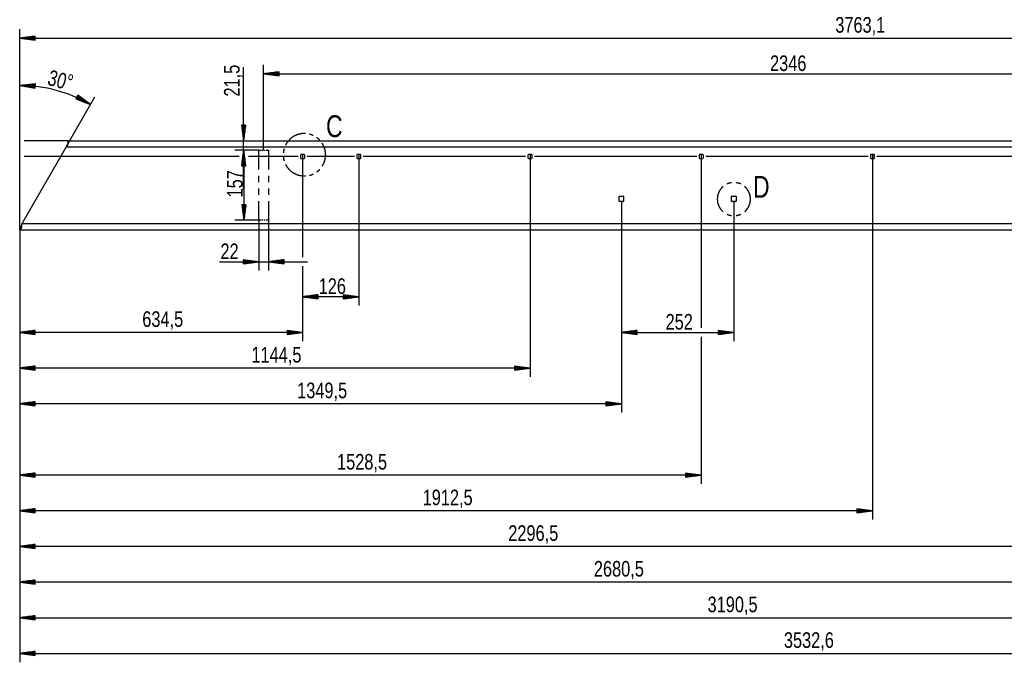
# Model space of a CAD drawing. Header units: millimetres. Extents: x -4 to 841, y -4 to 594.
# Tile 3 of 13: x 194 to 415, y 181 to 325. Entities that reach past the tile are written whole.
import ezdxf

# ---------------------------------------------------------------- set-up
doc = ezdxf.new("R2010")
doc.units = ezdxf.units.MM
doc.layers.add('1', color=7, linetype='Continuous')
doc.styles.add('SEACAD_Arial', font='arial.ttf', dxfattribs={"width": 0.75})

msp = doc.modelspace()

# ---------------------------------------------------------------- linework, layer by layer
at = {"layer": '1', "color": 7, "linetype": 'Continuous'}
for p, q in [((194.27, 278.82), (194.27, 323.22)), ((197.77, 321.68), (194.27, 321.22)), ((194.27, 321.22), (570.58, 321.22)), ((194.27, 321.22), (197.77, 320.76)), ((197.77, 321.22), (194.27, 321.22)), ((197.77, 321.22), (194.27, 321.22)), ((197.77, 321.27), (194.65, 321.27)), ((197.77, 321.17), (194.65, 321.17)), ((197.77, 321.32), (195.04, 321.32)), ((197.77, 321.12), (195.04, 321.12)), ((197.77, 321.37), (195.42, 321.37)), ((197.77, 321.07), (195.42, 321.07)), ((197.77, 321.42), (195.81, 321.42)), ((197.77, 321.01), (195.81, 321.01)), ((197.77, 321.47), (196.2, 321.47)), ((197.77, 320.96), (196.2, 320.96)), ((197.77, 321.52), (196.58, 321.52)), ((197.77, 320.91), (196.58, 320.91)), ((197.77, 321.57), (196.97, 321.57)), ((197.77, 320.86), (196.97, 320.86)), ((197.77, 321.62), (197.35, 321.62)), ((197.77, 320.81), (197.35, 320.81)), ((197.77, 321.68), (197.74, 321.68)), ((197.77, 321.68), (197.74, 321.68)), ((197.77, 320.76), (197.74, 320.76)), ((197.77, 320.76), (197.74, 320.76)), ((197.77, 320.76), (197.77, 321.68)), ((244.48, 287.32), (244.48, 314.75)), ((248.97, 296.07), (248.97, 315.22)), ((252.47, 313.68), (248.97, 313.22)), ((252.47, 313.57), (251.67, 313.57)), ((252.47, 313.62), (252.05, 313.62)), ((252.47, 313.68), (252.44, 313.68)), ((252.47, 313.68), (252.44, 313.68)), ((252.47, 312.76), (252.47, 313.68)), ((194.28, 278.22), (194.28, 312.58)), ((248.97, 313.22), (483.57, 313.22)), ((248.97, 313.22), (252.47, 312.76)), ((252.47, 313.22), (248.97, 313.22)), ((252.47, 313.22), (248.97, 313.22)), ((252.47, 313.27), (249.35, 313.27)), ((252.47, 313.17), (249.35, 313.17)), ((252.47, 313.32), (249.74, 313.32)), ((252.47, 313.12), (249.74, 313.12)), ((252.47, 313.37), (250.12, 313.37)), ((252.47, 313.07), (250.12, 313.07)), ((252.47, 313.42), (250.51, 313.42)), ((252.47, 313.01), (250.51, 313.01)), ((252.47, 313.47), (250.9, 313.47)), ((252.47, 312.96), (250.9, 312.96)), ((252.47, 313.52), (251.28, 313.52)), ((252.47, 312.91), (251.28, 312.91)), ((252.47, 312.86), (251.67, 312.86)), ((252.47, 312.81), (252.05, 312.81)), ((252.47, 312.76), (252.44, 312.76)), ((252.47, 312.76), (252.44, 312.76)), ((197.8, 310.94), (194.28, 310.58)), ((194.28, 310.58), (197.77, 310.02)), ((197.78, 310.48), (194.28, 310.58)), ((197.78, 310.48), (194.28, 310.58)), ((197.78, 310.54), (194.67, 310.62)), ((197.78, 310.43), (194.67, 310.52)), ((197.78, 310.38), (195.05, 310.46)), ((197.79, 310.59), (195.06, 310.66)), ((197.78, 310.33), (195.44, 310.4)), ((197.79, 310.64), (195.45, 310.7)), ((197.78, 310.28), (195.82, 310.33)), ((197.79, 310.69), (195.83, 310.74)), ((197.78, 310.23), (196.21, 310.27)), ((197.79, 310.74), (196.22, 310.78)), ((197.77, 310.18), (196.59, 310.21)), ((197.79, 310.79), (196.61, 310.82)), ((197.77, 310.13), (196.97, 310.15)), ((197.79, 310.84), (196.99, 310.86)), ((197.77, 310.08), (197.36, 310.09)), ((197.79, 310.89), (197.38, 310.9)), ((197.77, 310.03), (197.74, 310.03)), ((197.77, 310.03), (197.74, 310.03)), ((197.77, 310.02), (197.8, 310.94)), ((197.8, 310.94), (197.77, 310.94)), ((197.8, 310.94), (197.77, 310.94)), ((204.61, 296.73), (211.15, 308.06)), ((207.29, 308.4), (206.85, 307.59)), ((206.85, 307.59), (210.15, 306.33)), ((206.86, 307.59), (206.88, 307.58)), ((206.86, 307.59), (206.88, 307.58)), ((206.88, 307.64), (207.24, 307.44)), ((206.9, 307.68), (207.61, 307.3)), ((206.93, 307.73), (207.97, 307.16)), ((206.95, 307.77), (208.33, 307.02)), ((206.98, 307.82), (208.7, 306.89)), ((207, 307.86), (209.06, 306.75)), ((207.02, 307.91), (209.42, 306.61)), ((207.05, 307.95), (209.79, 306.47)), ((207.07, 307.99), (210.15, 306.33)), ((207.07, 307.99), (210.15, 306.33)), ((207.1, 308.04), (209.84, 306.56)), ((207.12, 308.08), (209.52, 306.79)), ((207.15, 308.13), (209.21, 307.01)), ((207.17, 308.17), (208.89, 307.24)), ((207.19, 308.22), (208.57, 307.47)), ((207.22, 308.26), (208.26, 307.7)), ((207.24, 308.31), (207.94, 307.93)), ((207.27, 308.35), (207.63, 308.16)), ((210.15, 306.33), (207.29, 308.4)), ((207.29, 308.4), (207.31, 308.38)), ((207.29, 308.4), (207.31, 308.38)), ((244.94, 301.72), (244.02, 301.72)), ((244.02, 301.72), (244.48, 298.22)), ((244.02, 301.72), (244.02, 301.69)), ((244.02, 301.72), (244.02, 301.69)), ((244.07, 301.72), (244.07, 301.3)), ((244.13, 301.72), (244.13, 300.92)), ((244.18, 301.72), (244.18, 300.53)), ((244.23, 301.72), (244.23, 300.15)), ((244.28, 301.72), (244.28, 299.76)), ((244.33, 301.72), (244.33, 299.38)), ((244.38, 301.72), (244.38, 298.99)), ((244.43, 301.72), (244.43, 298.6)), ((244.48, 298.22), (244.94, 301.72)), ((244.48, 301.72), (244.48, 298.22)), ((244.48, 301.72), (244.48, 298.22)), ((244.53, 301.72), (244.53, 298.6)), ((244.58, 301.72), (244.58, 298.99)), ((244.63, 301.72), (244.63, 299.38)), ((244.68, 301.72), (244.68, 299.76)), ((244.74, 301.72), (244.74, 300.15)), ((244.79, 301.72), (244.79, 300.53)), ((244.84, 301.72), (244.84, 300.92)), ((244.89, 301.72), (244.89, 301.3)), ((244.94, 301.72), (244.94, 301.69)), ((244.94, 301.72), (244.94, 301.69)), ((205.13, 298.22), (195.28, 298.22)), ((205.12, 297.62), (205.12, 298.22)), ((205.13, 298.22), (561.36, 298.22)), ((205.13, 297.62), (205.13, 298.22)), ((205.15, 298.21), (205.15, 297.62)), ((204.61, 296.73), (194.79, 279.72)), ((204.67, 296.82), (560.69, 296.82)), ((247.87, 296.07), (242.48, 296.07)), ((243.48, 296.07), (242.55, 296.07)), ((244.48, 296.07), (244.02, 292.57)), ((244.55, 296.07), (244.09, 292.57)), ((244.94, 292.57), (244.48, 296.07)), ((244.48, 292.57), (244.48, 296.07)), ((244.48, 292.57), (244.48, 296.07)), ((244.55, 296.07), (244.55, 280.37)), ((245.01, 292.57), (244.55, 296.07)), ((244.55, 292.57), (244.55, 296.07)), ((244.55, 292.57), (244.55, 296.07)), ((247.87, 296.07), (245.48, 296.07)), ((247.87, 291.79), (247.87, 296.07)), ((247.87, 296.07), (248.47, 296.07)), ((248.67, 296.07), (248.87, 296.07)), ((249.07, 296.07), (249.27, 296.07)), ((249.47, 296.07), (250.07, 296.07)), ((250.07, 296.07), (250.07, 291.79)), ((243.48, 294.67), (195.28, 294.67)), ((244.18, 292.57), (244.18, 293.75)), ((244.23, 292.57), (244.23, 294.14)), ((244.25, 292.57), (244.25, 293.75)), ((244.28, 292.57), (244.28, 294.52)), ((244.3, 292.57), (244.3, 294.14)), ((244.33, 292.57), (244.33, 294.91)), ((244.35, 292.57), (244.35, 294.52)), ((244.38, 292.57), (244.38, 295.3)), ((244.4, 292.57), (244.4, 294.91)), ((244.43, 292.57), (244.43, 295.68)), ((244.45, 292.57), (244.45, 295.3)), ((244.5, 292.57), (244.5, 295.68)), ((244.53, 292.57), (244.53, 295.68)), ((244.58, 292.57), (244.58, 295.3)), ((244.6, 292.57), (244.6, 295.68)), ((244.63, 292.57), (244.63, 294.91)), ((244.65, 292.57), (244.65, 295.3)), ((244.68, 292.57), (244.68, 294.52)), ((244.7, 292.57), (244.7, 294.91)), ((244.74, 292.57), (244.74, 294.14)), ((244.76, 292.57), (244.76, 294.52)), ((244.79, 292.57), (244.79, 293.75)), ((244.81, 292.57), (244.81, 294.14)), ((244.86, 292.57), (244.86, 293.75)), ((256.72, 294.67), (245.55, 294.67)), ((257.32, 294.27), (257.32, 295.07)), ((257.42, 295.17), (258.02, 295.17)), ((258.02, 294.17), (257.42, 294.17)), ((257.72, 295.17), (257.72, 272.07)), ((257.72, 295.17), (257.72, 272.07)), ((258.12, 295.07), (258.12, 294.27)), ((269.32, 294.67), (258.72, 294.67)), ((269.92, 294.27), (269.92, 295.07)), ((270.02, 295.17), (270.62, 295.17)), ((270.62, 294.17), (270.02, 294.17)), ((270.32, 295.17), (270.32, 261.22)), ((270.72, 295.07), (270.72, 294.27)), ((307.72, 294.67), (271.32, 294.67)), ((308.32, 294.27), (308.32, 295.07)), ((308.42, 295.17), (309.02, 295.17)), ((309.02, 294.17), (308.42, 294.17)), ((308.72, 295.17), (308.72, 245.22)), ((309.12, 295.07), (309.12, 294.27)), ((346.12, 294.67), (309.72, 294.67)), ((346.72, 294.27), (346.72, 295.07)), ((346.82, 295.17), (347.42, 295.17)), ((347.42, 294.17), (346.82, 294.17)), ((347.12, 295.17), (347.12, 256.22)), ((347.52, 295.07), (347.52, 294.27)), ((384.52, 294.67), (348.12, 294.67)), ((385.12, 294.27), (385.12, 295.07)), ((385.22, 295.17), (385.82, 295.17)), ((385.82, 294.17), (385.22, 294.17)), ((385.52, 295.17), (385.52, 213.22)), ((385.92, 295.07), (385.92, 294.27)), ((422.92, 294.67), (386.52, 294.67)), ((244.02, 292.57), (244.02, 292.6)), ((244.02, 292.57), (244.02, 292.6)), ((244.02, 292.57), (244.94, 292.57)), ((244.07, 292.57), (244.07, 292.98)), ((244.09, 292.57), (245.01, 292.57)), ((244.1, 292.57), (244.1, 292.6)), ((244.1, 292.57), (244.1, 292.6)), ((244.13, 292.57), (244.13, 293.37)), ((244.15, 292.57), (244.15, 292.98)), ((244.2, 292.57), (244.2, 293.37)), ((244.84, 292.57), (244.84, 293.37)), ((244.89, 292.57), (244.89, 292.98)), ((244.91, 292.57), (244.91, 293.37)), ((244.94, 292.57), (244.94, 292.6)), ((244.94, 292.57), (244.94, 292.6)), ((244.96, 292.57), (244.96, 292.98)), ((245.01, 292.57), (245.01, 292.6)), ((245.01, 292.57), (245.01, 292.6)), ((247.87, 288.93), (247.87, 290.36)), ((250.07, 290.36), (250.07, 288.93)), ((247.87, 286.08), (247.87, 287.5)), ((250.07, 287.5), (250.07, 286.08)), ((328.72, 284.67), (328.72, 285.67)), ((328.82, 285.77), (329.62, 285.77)), ((329.72, 285.67), (329.72, 284.67)), ((353.92, 284.67), (353.92, 285.67)), ((354.02, 285.77), (354.82, 285.77)), ((354.92, 285.67), (354.92, 284.67)), ((245.01, 283.87), (244.09, 283.87)), ((244.09, 283.87), (244.55, 280.37)), ((244.1, 283.87), (244.1, 283.84)), ((244.1, 283.87), (244.1, 283.84)), ((244.15, 283.87), (244.15, 283.45)), ((244.2, 283.87), (244.2, 283.07)), ((244.25, 283.87), (244.25, 282.68)), ((244.3, 283.87), (244.3, 282.3)), ((244.35, 283.87), (244.35, 281.91)), ((244.4, 283.87), (244.4, 281.53)), ((244.45, 283.87), (244.45, 281.14)), ((244.5, 283.87), (244.5, 280.75)), ((244.55, 280.37), (245.01, 283.87)), ((244.55, 283.87), (244.55, 280.37)), ((244.55, 283.87), (244.55, 280.37)), ((244.6, 283.87), (244.6, 280.75)), ((244.65, 283.87), (244.65, 281.14)), ((244.7, 283.87), (244.7, 281.53)), ((244.76, 283.87), (244.76, 281.91)), ((244.81, 283.87), (244.81, 282.3)), ((244.86, 283.87), (244.86, 282.68)), ((244.91, 283.87), (244.91, 283.07)), ((244.96, 283.87), (244.96, 283.45)), ((245.01, 283.87), (245.01, 283.84)), ((245.01, 283.87), (245.01, 283.84)), ((247.87, 280.37), (247.87, 284.65)), ((250.07, 284.65), (250.07, 280.37)), ((329.62, 284.57), (328.82, 284.57)), ((329.22, 284.57), (329.22, 253.22)), ((329.22, 284.57), (329.22, 237.22)), ((354.82, 284.57), (354.02, 284.57)), ((354.42, 284.57), (354.42, 253.22)), ((194.27, 278.22), (194.27, 278.82)), ((194.27, 278.82), (194.28, 278.82)), ((194.28, 278.82), (194.28, 278.22)), ((194.33, 278.82), (194.33, 278.23)), ((194.72, 279.47), (194.72, 279.53)), ((194.74, 279.62), (548.44, 279.62)), ((247.87, 280.37), (242.55, 280.37)), ((247.87, 280.37), (247.87, 269.07)), ((248.47, 280.37), (247.87, 280.37)), ((248.87, 280.37), (248.67, 280.37)), ((249.27, 280.37), (249.07, 280.37)), ((250.07, 280.37), (249.47, 280.37)), ((250.07, 280.37), (250.07, 269.07)), ((194.27, 278.22), (194.27, 181.22)), ((194.27, 278.22), (194.27, 189.22)), ((194.27, 278.22), (194.27, 197.22)), ((194.27, 278.22), (194.27, 205.22)), ((194.27, 278.22), (194.27, 213.22)), ((194.27, 278.22), (194.27, 221.22)), ((194.27, 278.22), (194.27, 245.22)), ((194.27, 278.22), (194.27, 253.22)), ((194.27, 278.22), (194.27, 237.22)), ((194.28, 278.22), (194.27, 278.22)), ((194.28, 278.22), (548.12, 278.22)), ((239.11, 271.07), (258.82, 271.07)), ((247.87, 271.07), (244.37, 271.53)), ((244.37, 271.53), (244.37, 270.61)), ((244.37, 271.52), (244.39, 271.52)), ((244.37, 271.52), (244.39, 271.52)), ((244.37, 271.47), (244.78, 271.47)), ((244.37, 271.42), (245.17, 271.42)), ((244.37, 271.37), (245.55, 271.37)), ((244.37, 271.32), (245.94, 271.32)), ((244.37, 271.27), (246.32, 271.27)), ((244.37, 271.22), (246.71, 271.22)), ((244.37, 271.17), (247.1, 271.17)), ((244.37, 271.12), (247.48, 271.12)), ((244.37, 270.61), (247.87, 271.07)), ((244.37, 271.07), (247.87, 271.07)), ((244.37, 271.07), (247.87, 271.07)), ((244.37, 271.02), (247.48, 271.02)), ((244.37, 270.97), (247.1, 270.97)), ((244.37, 270.91), (246.71, 270.91)), ((244.37, 270.86), (246.32, 270.86)), ((244.37, 270.81), (245.94, 270.81)), ((244.37, 270.76), (245.55, 270.76)), ((244.37, 270.71), (245.17, 270.71)), ((244.37, 270.66), (244.78, 270.66)), ((244.37, 270.61), (244.39, 270.61)), ((244.37, 270.61), (244.39, 270.61)), ((253.57, 271.53), (250.07, 271.07)), ((250.07, 271.07), (253.57, 270.61)), ((253.57, 271.07), (250.07, 271.07)), ((253.57, 271.07), (250.07, 271.07)), ((253.57, 271.12), (250.45, 271.12)), ((253.57, 271.02), (250.45, 271.02)), ((253.57, 271.17), (250.84, 271.17)), ((253.57, 270.97), (250.84, 270.97)), ((253.57, 271.22), (251.22, 271.22)), ((253.57, 270.91), (251.22, 270.91)), ((253.57, 271.27), (251.61, 271.27)), ((253.57, 270.86), (251.61, 270.86)), ((253.57, 271.32), (252, 271.32)), ((253.57, 270.81), (252, 270.81)), ((253.57, 271.37), (252.38, 271.37)), ((253.57, 270.76), (252.38, 270.76)), ((253.57, 271.42), (252.77, 271.42)), ((253.57, 270.71), (252.77, 270.71)), ((253.57, 271.47), (253.15, 271.47)), ((253.57, 270.66), (253.15, 270.66)), ((253.57, 271.52), (253.54, 271.52)), ((253.57, 271.52), (253.54, 271.52)), ((253.57, 270.61), (253.54, 270.61)), ((253.57, 270.61), (253.54, 270.61)), ((253.57, 270.61), (253.57, 271.53)), ((257.72, 270.07), (257.72, 253.22)), ((257.72, 270.07), (257.72, 261.22)), ((261.22, 263.68), (257.72, 263.22)), ((270.32, 263.22), (257.72, 263.22)), ((257.72, 263.22), (261.22, 262.76)), ((261.22, 263.22), (257.72, 263.22)), ((261.22, 263.22), (257.72, 263.22)), ((261.22, 263.27), (258.1, 263.27)), ((261.22, 263.17), (258.1, 263.17)), ((261.22, 263.32), (258.49, 263.32)), ((261.22, 263.12), (258.49, 263.12)), ((261.22, 263.37), (258.87, 263.37)), ((261.22, 263.07), (258.87, 263.07)), ((261.22, 263.42), (259.26, 263.42)), ((261.22, 263.01), (259.26, 263.01)), ((261.22, 263.47), (259.65, 263.47)), ((261.22, 262.96), (259.65, 262.96)), ((261.22, 263.52), (260.03, 263.52)), ((261.22, 262.91), (260.03, 262.91)), ((261.22, 263.57), (260.42, 263.57)), ((261.22, 262.86), (260.42, 262.86)), ((261.22, 263.62), (260.8, 263.62)), ((261.22, 262.81), (260.8, 262.81)), ((261.22, 263.67), (261.19, 263.67)), ((261.22, 263.67), (261.19, 263.67)), ((261.22, 262.76), (261.22, 263.68)), ((270.32, 263.22), (266.82, 263.68)), ((266.82, 263.68), (266.82, 262.76)), ((266.82, 263.67), (266.84, 263.67)), ((266.82, 263.67), (266.84, 263.67)), ((266.82, 263.62), (267.23, 263.62)), ((266.82, 263.57), (267.62, 263.57)), ((266.82, 263.52), (268, 263.52)), ((266.82, 263.47), (268.39, 263.47)), ((266.82, 263.42), (268.77, 263.42)), ((266.82, 263.37), (269.16, 263.37)), ((266.82, 263.32), (269.55, 263.32)), ((266.82, 263.27), (269.93, 263.27)), ((266.82, 262.76), (270.32, 263.22)), ((266.82, 263.22), (270.32, 263.22)), ((266.82, 263.22), (270.32, 263.22)), ((266.82, 263.17), (269.93, 263.17)), ((266.82, 263.12), (269.55, 263.12)), ((266.82, 263.07), (269.16, 263.07)), ((266.82, 263.01), (268.77, 263.01)), ((266.82, 262.96), (268.39, 262.96)), ((266.82, 262.91), (268, 262.91)), ((266.82, 262.86), (267.62, 262.86)), ((266.82, 262.81), (267.23, 262.81)), ((261.22, 262.76), (261.19, 262.76)), ((261.22, 262.76), (261.19, 262.76)), ((266.82, 262.76), (266.84, 262.76)), ((266.82, 262.76), (266.84, 262.76)), ((197.77, 255.68), (194.27, 255.22)), ((257.72, 255.22), (194.27, 255.22)), ((194.27, 255.22), (197.77, 254.76)), ((197.77, 255.22), (194.27, 255.22)), ((197.77, 255.22), (194.27, 255.22)), ((197.77, 255.27), (194.65, 255.27)), ((197.77, 255.17), (194.65, 255.17)), ((197.77, 255.32), (195.04, 255.32)), ((197.77, 255.12), (195.04, 255.12)), ((197.77, 255.37), (195.42, 255.37)), ((197.77, 255.07), (195.42, 255.07)), ((197.77, 255.42), (195.81, 255.42)), ((197.77, 255.01), (195.81, 255.01)), ((197.77, 255.47), (196.2, 255.47)), ((197.77, 254.96), (196.2, 254.96)), ((197.77, 255.52), (196.58, 255.52)), ((197.77, 254.91), (196.58, 254.91)), ((197.77, 255.57), (196.97, 255.57)), ((197.77, 254.86), (196.97, 254.86)), ((197.77, 255.62), (197.35, 255.62)), ((197.77, 254.81), (197.35, 254.81)), ((197.77, 255.67), (197.74, 255.67)), ((197.77, 255.67), (197.74, 255.67)), ((197.77, 254.76), (197.74, 254.76)), ((197.77, 254.76), (197.74, 254.76)), ((197.77, 254.76), (197.77, 255.68)), ((257.72, 255.22), (254.22, 255.68)), ((254.22, 255.68), (254.22, 254.76)), ((254.22, 255.67), (254.24, 255.67)), ((254.22, 255.67), (254.24, 255.67)), ((254.22, 255.62), (254.63, 255.62)), ((254.22, 255.57), (255.02, 255.57)), ((254.22, 255.52), (255.4, 255.52)), ((254.22, 255.47), (255.79, 255.47)), ((254.22, 255.42), (256.17, 255.42)), ((254.22, 255.37), (256.56, 255.37)), ((254.22, 255.32), (256.95, 255.32)), ((254.22, 255.27), (257.33, 255.27)), ((254.22, 254.76), (257.72, 255.22)), ((254.22, 255.22), (257.72, 255.22)), ((254.22, 255.22), (257.72, 255.22)), ((254.22, 255.17), (257.33, 255.17)), ((254.22, 255.12), (256.95, 255.12)), ((254.22, 255.07), (256.56, 255.07)), ((254.22, 255.01), (256.17, 255.01)), ((254.22, 254.96), (255.79, 254.96)), ((254.22, 254.91), (255.4, 254.91)), ((254.22, 254.86), (255.02, 254.86)), ((254.22, 254.81), (254.63, 254.81)), ((254.22, 254.76), (254.24, 254.76)), ((254.22, 254.76), (254.24, 254.76)), ((332.72, 255.68), (329.22, 255.22)), ((329.22, 255.22), (354.42, 255.22)), ((329.22, 255.22), (332.72, 254.76)), ((332.72, 255.22), (329.22, 255.22)), ((332.72, 255.22), (329.22, 255.22)), ((332.72, 255.27), (329.6, 255.27)), ((332.72, 255.17), (329.6, 255.17)), ((332.72, 255.32), (329.99, 255.32)), ((332.72, 255.12), (329.99, 255.12)), ((332.72, 255.37), (330.37, 255.37)), ((332.72, 255.07), (330.37, 255.07)), ((332.72, 255.42), (330.76, 255.42)), ((332.72, 255.01), (330.76, 255.01)), ((332.72, 255.47), (331.15, 255.47)), ((332.72, 254.96), (331.15, 254.96)), ((332.72, 255.52), (331.53, 255.52)), ((332.72, 254.91), (331.53, 254.91)), ((332.72, 255.57), (331.92, 255.57)), ((332.72, 254.86), (331.92, 254.86)), ((332.72, 255.62), (332.3, 255.62)), ((332.72, 254.81), (332.3, 254.81)), ((332.72, 255.67), (332.69, 255.67)), ((332.72, 255.67), (332.69, 255.67)), ((332.72, 254.76), (332.69, 254.76)), ((332.72, 254.76), (332.69, 254.76)), ((332.72, 254.76), (332.72, 255.68)), ((347.12, 254.22), (347.12, 221.22)), ((354.42, 255.22), (350.92, 255.68)), ((350.92, 255.68), (350.92, 254.76)), ((350.92, 255.67), (350.94, 255.67)), ((350.92, 255.67), (350.94, 255.67)), ((350.92, 255.62), (351.33, 255.62)), ((350.92, 255.57), (351.72, 255.57)), ((350.92, 255.52), (352.1, 255.52)), ((350.92, 255.47), (352.49, 255.47)), ((350.92, 255.42), (352.87, 255.42)), ((350.92, 255.37), (353.26, 255.37)), ((350.92, 255.32), (353.65, 255.32)), ((350.92, 255.27), (354.03, 255.27)), ((350.92, 254.76), (354.42, 255.22)), ((350.92, 255.22), (354.42, 255.22)), ((350.92, 255.22), (354.42, 255.22)), ((350.92, 255.17), (354.03, 255.17)), ((350.92, 255.12), (353.65, 255.12)), ((350.92, 255.07), (353.26, 255.07)), ((350.92, 255.01), (352.87, 255.01)), ((350.92, 254.96), (352.49, 254.96)), ((350.92, 254.91), (352.1, 254.91)), ((350.92, 254.86), (351.72, 254.86)), ((350.92, 254.81), (351.33, 254.81)), ((350.92, 254.76), (350.94, 254.76)), ((350.92, 254.76), (350.94, 254.76)), ((197.77, 247.68), (194.27, 247.22)), ((197.77, 247.32), (195.04, 247.32)), ((197.77, 247.37), (195.42, 247.37)), ((197.77, 247.42), (195.81, 247.42)), ((197.77, 247.47), (196.2, 247.47)), ((197.77, 247.52), (196.58, 247.52)), ((197.77, 247.57), (196.97, 247.57)), ((197.77, 247.62), (197.35, 247.62)), ((197.77, 247.67), (197.74, 247.67)), ((197.77, 247.67), (197.74, 247.67)), ((197.77, 246.76), (197.77, 247.68)), ((308.72, 247.22), (305.22, 247.68)), ((305.22, 247.68), (305.22, 246.76)), ((305.22, 247.67), (305.24, 247.67)), ((305.22, 247.67), (305.24, 247.67)), ((305.22, 247.62), (305.63, 247.62)), ((305.22, 247.57), (306.02, 247.57)), ((305.22, 247.52), (306.4, 247.52)), ((305.22, 247.47), (306.79, 247.47)), ((305.22, 247.42), (307.17, 247.42)), ((305.22, 247.37), (307.56, 247.37)), ((305.22, 247.32), (307.95, 247.32)), ((308.72, 247.22), (194.27, 247.22)), ((194.27, 247.22), (197.77, 246.76)), ((197.77, 247.22), (194.27, 247.22)), ((197.77, 247.22), (194.27, 247.22)), ((197.77, 247.27), (194.65, 247.27)), ((197.77, 247.17), (194.65, 247.17)), ((197.77, 247.12), (195.04, 247.12)), ((197.77, 247.07), (195.42, 247.07)), ((197.77, 247.01), (195.81, 247.01)), ((197.77, 246.96), (196.2, 246.96)), ((197.77, 246.91), (196.58, 246.91)), ((197.77, 246.86), (196.97, 246.86)), ((197.77, 246.81), (197.35, 246.81)), ((197.77, 246.76), (197.74, 246.76)), ((197.77, 246.76), (197.74, 246.76)), ((305.22, 247.27), (308.33, 247.27)), ((305.22, 246.76), (308.72, 247.22)), ((305.22, 247.22), (308.72, 247.22)), ((305.22, 247.22), (308.72, 247.22)), ((305.22, 247.17), (308.33, 247.17)), ((305.22, 247.12), (307.95, 247.12)), ((305.22, 247.07), (307.56, 247.07)), ((305.22, 247.01), (307.17, 247.01)), ((305.22, 246.96), (306.79, 246.96)), ((305.22, 246.91), (306.4, 246.91)), ((305.22, 246.86), (306.02, 246.86)), ((305.22, 246.81), (305.63, 246.81)), ((305.22, 246.76), (305.24, 246.76)), ((305.22, 246.76), (305.24, 246.76)), ((197.77, 239.68), (194.27, 239.22)), ((329.22, 239.22), (194.27, 239.22)), ((194.27, 239.22), (197.77, 238.76)), ((197.77, 239.22), (194.27, 239.22)), ((197.77, 239.22), (194.27, 239.22)), ((197.77, 239.27), (194.65, 239.27)), ((197.77, 239.17), (194.65, 239.17)), ((197.77, 239.32), (195.04, 239.32)), ((197.77, 239.12), (195.04, 239.12)), ((197.77, 239.37), (195.42, 239.37)), ((197.77, 239.07), (195.42, 239.07)), ((197.77, 239.42), (195.81, 239.42)), ((197.77, 239.01), (195.81, 239.01)), ((197.77, 239.47), (196.2, 239.47)), ((197.77, 238.96), (196.2, 238.96)), ((197.77, 239.52), (196.58, 239.52)), ((197.77, 238.91), (196.58, 238.91)), ((197.77, 239.57), (196.97, 239.57)), ((197.77, 238.86), (196.97, 238.86)), ((197.77, 239.62), (197.35, 239.62)), ((197.77, 238.81), (197.35, 238.81)), ((197.77, 239.67), (197.74, 239.67)), ((197.77, 239.67), (197.74, 239.67)), ((197.77, 238.76), (197.74, 238.76)), ((197.77, 238.76), (197.74, 238.76)), ((197.77, 238.76), (197.77, 239.68)), ((329.22, 239.22), (325.72, 239.68)), ((325.72, 239.68), (325.72, 238.76)), ((325.72, 239.67), (325.74, 239.67)), ((325.72, 239.67), (325.74, 239.67)), ((325.72, 239.62), (326.13, 239.62)), ((325.72, 239.57), (326.52, 239.57)), ((325.72, 239.52), (326.9, 239.52)), ((325.72, 239.47), (327.29, 239.47)), ((325.72, 239.42), (327.67, 239.42)), ((325.72, 239.37), (328.06, 239.37)), ((325.72, 239.32), (328.45, 239.32)), ((325.72, 239.27), (328.83, 239.27)), ((325.72, 238.76), (329.22, 239.22)), ((325.72, 239.22), (329.22, 239.22)), ((325.72, 239.22), (329.22, 239.22)), ((325.72, 239.17), (328.83, 239.17)), ((325.72, 239.12), (328.45, 239.12)), ((325.72, 239.07), (328.06, 239.07)), ((325.72, 239.01), (327.67, 239.01)), ((325.72, 238.96), (327.29, 238.96)), ((325.72, 238.91), (326.9, 238.91)), ((325.72, 238.86), (326.52, 238.86)), ((325.72, 238.81), (326.13, 238.81)), ((325.72, 238.76), (325.74, 238.76)), ((325.72, 238.76), (325.74, 238.76)), ((197.77, 223.68), (194.27, 223.22)), ((347.12, 223.22), (194.27, 223.22)), ((194.27, 223.22), (197.77, 222.76)), ((197.77, 223.22), (194.27, 223.22)), ((197.77, 223.22), (194.27, 223.22)), ((197.77, 223.27), (194.65, 223.27)), ((197.77, 223.17), (194.65, 223.17)), ((197.77, 223.32), (195.04, 223.32)), ((197.77, 223.12), (195.04, 223.12)), ((197.77, 223.37), (195.42, 223.37)), ((197.77, 223.07), (195.42, 223.07)), ((197.77, 223.42), (195.81, 223.42)), ((197.77, 223.47), (196.2, 223.47)), ((197.77, 223.52), (196.58, 223.52)), ((197.77, 223.57), (196.97, 223.57)), ((197.77, 223.62), (197.35, 223.62)), ((197.77, 223.67), (197.74, 223.67)), ((197.77, 223.67), (197.74, 223.67)), ((197.77, 222.76), (197.77, 223.68)), ((347.12, 223.22), (343.62, 223.68)), ((343.62, 223.68), (343.62, 222.76)), ((343.62, 223.67), (343.64, 223.67)), ((343.62, 223.67), (343.64, 223.67)), ((343.62, 223.62), (344.03, 223.62)), ((343.62, 223.57), (344.42, 223.57)), ((343.62, 223.52), (344.8, 223.52)), ((343.62, 223.47), (345.19, 223.47)), ((343.62, 223.42), (345.57, 223.42)), ((343.62, 223.37), (345.96, 223.37)), ((343.62, 223.32), (346.35, 223.32)), ((343.62, 223.27), (346.73, 223.27)), ((343.62, 222.76), (347.12, 223.22)), ((343.62, 223.22), (347.12, 223.22)), ((343.62, 223.22), (347.12, 223.22)), ((343.62, 223.17), (346.73, 223.17)), ((343.62, 223.12), (346.35, 223.12)), ((343.62, 223.07), (345.96, 223.07)), ((197.77, 223.01), (195.81, 223.01)), ((197.77, 222.96), (196.2, 222.96)), ((197.77, 222.91), (196.58, 222.91)), ((197.77, 222.86), (196.97, 222.86)), ((197.77, 222.81), (197.35, 222.81)), ((197.77, 222.76), (197.74, 222.76)), ((197.77, 222.76), (197.74, 222.76)), ((343.62, 223.01), (345.57, 223.01)), ((343.62, 222.96), (345.19, 222.96)), ((343.62, 222.91), (344.8, 222.91)), ((343.62, 222.86), (344.42, 222.86)), ((343.62, 222.81), (344.03, 222.81)), ((343.62, 222.76), (343.64, 222.76)), ((343.62, 222.76), (343.64, 222.76)), ((197.77, 215.68), (194.27, 215.22)), ((385.52, 215.22), (194.27, 215.22)), ((194.27, 215.22), (197.77, 214.76)), ((197.77, 215.22), (194.27, 215.22)), ((197.77, 215.22), (194.27, 215.22)), ((197.77, 215.27), (194.65, 215.27)), ((197.77, 215.17), (194.65, 215.17)), ((197.77, 215.32), (195.04, 215.32)), ((197.77, 215.12), (195.04, 215.12)), ((197.77, 215.37), (195.42, 215.37)), ((197.77, 215.07), (195.42, 215.07)), ((197.77, 215.42), (195.81, 215.42)), ((197.77, 215.01), (195.81, 215.01)), ((197.77, 215.47), (196.2, 215.47)), ((197.77, 214.96), (196.2, 214.96)), ((197.77, 215.52), (196.58, 215.52)), ((197.77, 214.91), (196.58, 214.91)), ((197.77, 215.57), (196.97, 215.57)), ((197.77, 214.86), (196.97, 214.86)), ((197.77, 215.62), (197.35, 215.62)), ((197.77, 214.81), (197.35, 214.81)), ((197.77, 215.67), (197.74, 215.67)), ((197.77, 215.67), (197.74, 215.67)), ((197.77, 214.76), (197.74, 214.76)), ((197.77, 214.76), (197.74, 214.76)), ((197.77, 214.76), (197.77, 215.68)), ((385.52, 215.22), (382.02, 215.68)), ((382.02, 215.68), (382.02, 214.76)), ((382.02, 215.67), (382.04, 215.67)), ((382.02, 215.67), (382.04, 215.67)), ((382.02, 215.62), (382.43, 215.62)), ((382.02, 215.57), (382.82, 215.57)), ((382.02, 215.52), (383.2, 215.52)), ((382.02, 215.47), (383.59, 215.47)), ((382.02, 215.42), (383.97, 215.42)), ((382.02, 215.37), (384.36, 215.37)), ((382.02, 215.32), (384.75, 215.32)), ((382.02, 215.27), (385.13, 215.27)), ((382.02, 214.76), (385.52, 215.22)), ((382.02, 215.22), (385.52, 215.22)), ((382.02, 215.22), (385.52, 215.22)), ((382.02, 215.17), (385.13, 215.17)), ((382.02, 215.12), (384.75, 215.12)), ((382.02, 215.07), (384.36, 215.07)), ((382.02, 215.01), (383.97, 215.01)), ((382.02, 214.96), (383.59, 214.96)), ((382.02, 214.91), (383.2, 214.91)), ((382.02, 214.86), (382.82, 214.86)), ((382.02, 214.81), (382.43, 214.81)), ((382.02, 214.76), (382.04, 214.76)), ((382.02, 214.76), (382.04, 214.76)), ((197.77, 207.68), (194.27, 207.22)), ((197.77, 207.57), (196.97, 207.57)), ((197.77, 207.62), (197.35, 207.62)), ((197.77, 207.67), (197.74, 207.67)), ((197.77, 207.67), (197.74, 207.67)), ((197.77, 206.76), (197.77, 207.68)), ((423.92, 207.22), (194.27, 207.22)), ((194.27, 207.22), (197.77, 206.76)), ((197.77, 207.22), (194.27, 207.22)), ((197.77, 207.22), (194.27, 207.22)), ((197.77, 207.27), (194.65, 207.27)), ((197.77, 207.17), (194.65, 207.17)), ((197.77, 207.32), (195.04, 207.32)), ((197.77, 207.12), (195.04, 207.12)), ((197.77, 207.37), (195.42, 207.37)), ((197.77, 207.07), (195.42, 207.07)), ((197.77, 207.42), (195.81, 207.42)), ((197.77, 207.01), (195.81, 207.01)), ((197.77, 207.47), (196.2, 207.47)), ((197.77, 206.96), (196.2, 206.96)), ((197.77, 207.52), (196.58, 207.52)), ((197.77, 206.91), (196.58, 206.91)), ((197.77, 206.86), (196.97, 206.86)), ((197.77, 206.81), (197.35, 206.81)), ((197.77, 206.76), (197.74, 206.76)), ((197.77, 206.76), (197.74, 206.76)), ((197.77, 199.68), (194.27, 199.22)), ((462.32, 199.22), (194.27, 199.22)), ((194.27, 199.22), (197.77, 198.76)), ((197.77, 199.22), (194.27, 199.22)), ((197.77, 199.22), (194.27, 199.22)), ((197.77, 199.27), (194.65, 199.27)), ((197.77, 199.17), (194.65, 199.17)), ((197.77, 199.32), (195.04, 199.32)), ((197.77, 199.12), (195.04, 199.12)), ((197.77, 199.37), (195.42, 199.37)), ((197.77, 199.07), (195.42, 199.07)), ((197.77, 199.42), (195.81, 199.42)), ((197.77, 199.01), (195.81, 199.01)), ((197.77, 199.47), (196.2, 199.47)), ((197.77, 198.96), (196.2, 198.96)), ((197.77, 199.52), (196.58, 199.52)), ((197.77, 198.91), (196.58, 198.91)), ((197.77, 199.57), (196.97, 199.57)), ((197.77, 198.86), (196.97, 198.86)), ((197.77, 199.62), (197.35, 199.62)), ((197.77, 198.81), (197.35, 198.81)), ((197.77, 199.67), (197.74, 199.67)), ((197.77, 199.67), (197.74, 199.67)), ((197.77, 198.76), (197.74, 198.76)), ((197.77, 198.76), (197.74, 198.76)), ((197.77, 198.76), (197.77, 199.68)), ((197.77, 191.68), (194.27, 191.22)), ((194.27, 191.22), (513.32, 191.22)), ((194.27, 191.22), (197.77, 190.76)), ((197.77, 191.22), (194.27, 191.22)), ((197.77, 191.22), (194.27, 191.22)), ((197.77, 191.27), (194.65, 191.27)), ((197.77, 191.17), (194.65, 191.17)), ((197.77, 191.32), (195.04, 191.32)), ((197.77, 191.12), (195.04, 191.12)), ((197.77, 191.37), (195.42, 191.37)), ((197.77, 191.07), (195.42, 191.07)), ((197.77, 191.42), (195.81, 191.42)), ((197.77, 191.01), (195.81, 191.01)), ((197.77, 191.47), (196.2, 191.47)), ((197.77, 190.96), (196.2, 190.96)), ((197.77, 191.52), (196.58, 191.52)), ((197.77, 190.91), (196.58, 190.91)), ((197.77, 191.57), (196.97, 191.57)), ((197.77, 190.86), (196.97, 190.86)), ((197.77, 191.62), (197.35, 191.62)), ((197.77, 190.81), (197.35, 190.81)), ((197.77, 191.67), (197.74, 191.67)), ((197.77, 191.67), (197.74, 191.67)), ((197.77, 190.76), (197.74, 190.76)), ((197.77, 190.76), (197.74, 190.76)), ((197.77, 190.76), (197.77, 191.68)), ((197.77, 183.68), (194.27, 183.22)), ((197.77, 183.32), (195.04, 183.32)), ((197.77, 183.37), (195.42, 183.37)), ((197.77, 183.42), (195.81, 183.42)), ((197.77, 183.47), (196.2, 183.47)), ((197.77, 183.52), (196.58, 183.52)), ((197.77, 183.57), (196.97, 183.57)), ((197.77, 183.62), (197.35, 183.62)), ((197.77, 183.67), (197.74, 183.67)), ((197.77, 183.67), (197.74, 183.67)), ((197.77, 182.76), (197.77, 183.68)), ((194.27, 183.22), (547.53, 183.22)), ((194.27, 183.22), (197.77, 182.76)), ((197.77, 183.22), (194.27, 183.22)), ((197.77, 183.22), (194.27, 183.22)), ((197.77, 183.27), (194.65, 183.27)), ((197.77, 183.17), (194.65, 183.17)), ((197.77, 183.12), (195.04, 183.12)), ((197.77, 183.07), (195.42, 183.07)), ((197.77, 183.01), (195.81, 183.01)), ((197.77, 182.96), (196.2, 182.96)), ((197.77, 182.91), (196.58, 182.91)), ((197.77, 182.86), (196.97, 182.86)), ((197.77, 182.81), (197.35, 182.81)), ((197.77, 182.76), (197.74, 182.76)), ((197.77, 182.76), (197.74, 182.76))]:
    msp.add_line(p, q, dxfattribs=at)
for centre, radius, start, end in [((194.28, 278.85), 31.73, 60, 90), ((205.04, 296.48), 0.5, 137.0797, 150), ((257.42, 295.07), 0.1, 90, 180), ((257.42, 294.27), 0.1, 180, 270), ((258.02, 295.07), 0.1, 0, 90), ((258.02, 294.27), 0.1, 270, 0), ((270.02, 295.07), 0.1, 90, 180), ((270.02, 294.27), 0.1, 180, 270), ((270.62, 295.07), 0.1, 0, 90), ((270.62, 294.27), 0.1, 270, 0), ((308.42, 295.07), 0.1, 90, 180), ((308.42, 294.27), 0.1, 180, 270), ((309.02, 295.07), 0.1, 0, 90), ((309.02, 294.27), 0.1, 270, 0), ((346.82, 295.07), 0.1, 90, 180), ((346.82, 294.27), 0.1, 180, 270), ((347.42, 295.07), 0.1, 0, 90), ((347.42, 294.27), 0.1, 270, 0), ((385.22, 295.07), 0.1, 90, 180), ((385.22, 294.27), 0.1, 180, 270), ((385.82, 295.07), 0.1, 0, 90), ((385.82, 294.27), 0.1, 270, 0), ((328.82, 285.67), 0.1, 90, 180), ((329.62, 285.67), 0.1, 0, 90), ((354.02, 285.67), 0.1, 90, 180), ((354.82, 285.67), 0.1, 0, 90), ((328.82, 284.67), 0.1, 180, 270), ((329.62, 284.67), 0.1, 270, 0), ((354.02, 284.67), 0.1, 180, 270), ((354.82, 284.67), 0.1, 270, 0), ((195.22, 279.47), 0.5, 150, 162.8215)]:
    msp.add_arc(centre, radius, start, end, dxfattribs=at)
for points, knots in [([(205.15, 298.21), (205.15, 298.21), (205.16, 298.21), (205.17, 298.21), (205.17, 298.2), (205.18, 298.2), (205.18, 298.2), (205.19, 298.19), (205.19, 298.19), (205.19, 298.18), (205.2, 298.17), (205.2, 298.17), (205.21, 298.16), (205.21, 298.15), (205.21, 298.15), (205.21, 298.14), (205.22, 298.13), (205.22, 298.12), (205.22, 298.11), (205.22, 298.1), (205.22, 298.09), (205.22, 298.08), (205.23, 298.07), (205.23, 298.04), (205.23, 298), (205.22, 297.96), (205.22, 297.92), (205.21, 297.87), (205.2, 297.83), (205.19, 297.78), (205.18, 297.73), (205.17, 297.72), (205.17, 297.71), (205.17, 297.7), (205.17, 297.69), (205.16, 297.68), (205.16, 297.67), (205.16, 297.65), (205.15, 297.64), (205.15, 297.63), (205.15, 297.62), (205.14, 297.61), (205.14, 297.6), (205.13, 297.59), (205.13, 297.58), (205.13, 297.57), (205.12, 297.56), (205.12, 297.55), (205.11, 297.54), (205.11, 297.52), (205.11, 297.51), (205.1, 297.5), (205.1, 297.49), (205.09, 297.48), (205.09, 297.47), (205.08, 297.46), (205.08, 297.45), (205.07, 297.44), (205.07, 297.42), (205.06, 297.41), (205.06, 297.4), (205.05, 297.39), (205.05, 297.38), (205.04, 297.37), (205.04, 297.36), (205.03, 297.35), (205.03, 297.34), (205.02, 297.32), (205.02, 297.31), (205.01, 297.3), (205.01, 297.29), (205, 297.28), (205, 297.27), (204.99, 297.26), (204.98, 297.25), (204.98, 297.24), (204.97, 297.23), (204.97, 297.22), (204.96, 297.2), (204.95, 297.19), (204.95, 297.18), (204.94, 297.17), (204.93, 297.16), (204.93, 297.15), (204.92, 297.14), (204.91, 297.13), (204.91, 297.12), (204.9, 297.11), (204.89, 297.1), (204.89, 297.09), (204.88, 297.08), (204.87, 297.07), (204.87, 297.06), (204.86, 297.05), (204.85, 297.04), (204.85, 297.03), (204.84, 297.02), (204.83, 297.01), (204.82, 297), (204.82, 296.99), (204.81, 296.98), (204.8, 296.97), (204.79, 296.96), (204.79, 296.95), (204.78, 296.94), (204.77, 296.93), (204.76, 296.93), (204.75, 296.92), (204.75, 296.91), (204.74, 296.9), (204.73, 296.89)], [0, 0, 0.004406, 0.008756, 0.013075, 0.017377, 0.021702, 0.026066, 0.030513, 0.03506, 0.039736, 0.044558, 0.049547, 0.054716, 0.060092, 0.065686, 0.071516, 0.077575, 0.083901, 0.090465, 0.097287, 0.104387, 0.111758, 0.119394, 0.141804, 0.166302, 0.192802, 0.221313, 0.25163, 0.283805, 0.317492, 0.352825, 0.36004, 0.36731, 0.374635, 0.382003, 0.389423, 0.396903, 0.404405, 0.411981, 0.41957, 0.427224, 0.43491, 0.442639, 0.4504, 0.458215, 0.466043, 0.473934, 0.481835, 0.489781, 0.497747, 0.505754, 0.513781, 0.521849, 0.52992, 0.538038, 0.546177, 0.554333, 0.562504, 0.570711, 0.578921, 0.587161, 0.595399, 0.603679, 0.611951, 0.620247, 0.628549, 0.636874, 0.645187, 0.653525, 0.661856, 0.670225, 0.678557, 0.686928, 0.695281, 0.703661, 0.712017, 0.720394, 0.728749, 0.737125, 0.745479, 0.753849, 0.762197, 0.770557, 0.7789, 0.787249, 0.795566, 0.803901, 0.812216, 0.820538, 0.828829, 0.837132, 0.8454, 0.853682, 0.861933, 0.870175, 0.878407, 0.88663, 0.894826, 0.903024, 0.911183, 0.919355, 0.927481, 0.93562, 0.943723, 0.95182, 0.959892, 0.967959, 0.975983, 0.984012, 0.991997, 1, 1]), ([(205.13, 298.22), (205.13, 298.22), (205.13, 298.22), (205.13, 298.22), (205.13, 298.22), (205.13, 298.22), (205.14, 298.22), (205.14, 298.22), (205.14, 298.22), (205.14, 298.22), (205.14, 298.22), (205.14, 298.22), (205.14, 298.21), (205.15, 298.21), (205.15, 298.21)], [0, 0, 0.061863, 0.125746, 0.193624, 0.266726, 0.343927, 0.424297, 0.48834, 0.55447, 0.622691, 0.693226, 0.765867, 0.841794, 0.92077, 1, 1]), ([(258.34, 299.81), (257.62, 299.81), (256.64, 299.6), (255.73, 299.2), (254.93, 298.61), (254.26, 297.87), (253.9, 297.24)], [0, 0, 0.133334, 0.316668, 0.5, 0.683334, 0.866667, 1, 1]), ([(260.09, 299.38), (259.59, 299.6), (259.24, 299.68)], [0, 0, 0.600012, 1, 1]), ([(261.55, 298.34), (261.31, 298.61), (260.87, 298.93)], [0, 0, 0.39998, 1, 1]), ([(204.73, 296.89), (204.73, 296.88), (204.72, 296.88), (204.72, 296.87), (204.71, 296.87), (204.71, 296.86), (204.7, 296.86), (204.7, 296.85), (204.69, 296.85), (204.69, 296.84), (204.69, 296.84), (204.68, 296.83), (204.68, 296.83), (204.68, 296.82), (204.67, 296.82)], [0, 0, 0.081544, 0.163123, 0.245417, 0.327642, 0.410759, 0.493835, 0.556409, 0.619106, 0.68216, 0.745306, 0.808864, 0.872214, 0.93617, 1, 1]), ([(253.57, 296.4), (253.45, 296.06), (253.4, 295.52)], [0, 0, 0.39999, 1, 1]), ([(262.89, 295.07), (262.78, 296.06), (262.47, 297.01), (262.11, 297.64)], [0, 0, 0.366672, 0.733336, 1, 1]), ([(253.4, 294.62), (253.45, 294.08), (253.57, 293.73)], [0, 0, 0.599996, 1, 1]), ([(262.11, 292.5), (262.47, 293.13), (262.78, 294.08), (262.89, 295.07)], [0, 0, 0.266664, 0.633336, 1, 1]), ([(253.9, 292.89), (254.26, 292.27), (254.93, 291.52), (255.73, 290.94), (256.64, 290.53), (257.62, 290.33), (258.34, 290.33)], [0, 0, 0.133333, 0.316669, 0.500002, 0.683333, 0.866666, 1, 1]), ([(260.87, 291.2), (261.31, 291.52), (261.55, 291.79)], [0, 0, 0.60001, 1, 1]), ([(259.24, 290.46), (259.59, 290.53), (260.09, 290.75)], [0, 0, 0.399988, 1, 1]), ([(352.01, 287.92), (351.64, 287.6), (351.13, 286.85), (350.81, 286.01), (350.7, 285.12), (350.81, 284.22), (351.13, 283.38), (351.64, 282.64), (352.01, 282.31)], [0, 0, 0.076922, 0.217949, 0.358974, 0.5, 0.641026, 0.782051, 0.923078, 1, 1]), ([(353.91, 288.81), (353.11, 288.61), (352.9, 288.5)], [0, 0, 0.769243, 1, 1]), ([(355.98, 288.5), (355.76, 288.61), (354.97, 288.81)], [0, 0, 0.230757, 1, 1]), ([(358.18, 285.12), (358.07, 286.01), (357.75, 286.85), (357.24, 287.6), (356.87, 287.92)], [0, 0, 0.282051, 0.564103, 0.846155, 1, 1]), ([(356.87, 282.31), (357.24, 282.64), (357.75, 283.38), (358.07, 284.22), (358.18, 285.12)], [0, 0, 0.153845, 0.435897, 0.717949, 1, 1]), ([(352.9, 281.74), (353.11, 281.62), (353.91, 281.42)], [0, 0, 0.230757, 1, 1]), ([(354.97, 281.42), (355.76, 281.62), (355.98, 281.74)], [0, 0, 0.769243, 1, 1]), ([(194.28, 278.82), (194.29, 278.82), (194.29, 278.82), (194.29, 278.82), (194.29, 278.82), (194.29, 278.82), (194.3, 278.82), (194.3, 278.82), (194.3, 278.82), (194.3, 278.82), (194.31, 278.82), (194.31, 278.82), (194.31, 278.82), (194.32, 278.82), (194.32, 278.82), (194.32, 278.82), (194.33, 278.82)], [0, 0, 0.045265, 0.092526, 0.142305, 0.194149, 0.248972, 0.305396, 0.364837, 0.425811, 0.489855, 0.55599, 0.624161, 0.694926, 0.767729, 0.843064, 0.921077, 1, 1]), ([(194.72, 279.53), (194.71, 279.46), (194.7, 279.39), (194.69, 279.33), (194.68, 279.26), (194.66, 279.2), (194.64, 279.14), (194.62, 279.09), (194.6, 279.04), (194.57, 278.99), (194.54, 278.95), (194.51, 278.92), (194.48, 278.89), (194.44, 278.86), (194.41, 278.85), (194.37, 278.83), (194.33, 278.82)], [0, 0, 0.080956, 0.160632, 0.23852, 0.314113, 0.386998, 0.456838, 0.523372, 0.586477, 0.646139, 0.702509, 0.755894, 0.806786, 0.855827, 0.903808, 0.95158, 1, 1]), ([(194.72, 279.47), (194.72, 279.44), (194.72, 279.42), (194.72, 279.39), (194.72, 279.37), (194.71, 279.34), (194.71, 279.32), (194.71, 279.29), (194.71, 279.27), (194.71, 279.25), (194.7, 279.22), (194.7, 279.2), (194.7, 279.18), (194.7, 279.15), (194.69, 279.13), (194.69, 279.11), (194.69, 279.08), (194.69, 279.06), (194.68, 279.04), (194.68, 279.02), (194.68, 278.99), (194.67, 278.94), (194.66, 278.89), (194.65, 278.84), (194.64, 278.79), (194.63, 278.74), (194.62, 278.69), (194.61, 278.65), (194.6, 278.61), (194.59, 278.6), (194.59, 278.59), (194.59, 278.58), (194.58, 278.57), (194.58, 278.56), (194.58, 278.55), (194.57, 278.54), (194.57, 278.53), (194.57, 278.53), (194.57, 278.52), (194.56, 278.51), (194.56, 278.5), (194.56, 278.49), (194.55, 278.48), (194.55, 278.48), (194.55, 278.47), (194.54, 278.46), (194.54, 278.45), (194.54, 278.45), (194.53, 278.44), (194.53, 278.43), (194.53, 278.42), (194.52, 278.42), (194.52, 278.41), (194.51, 278.4), (194.51, 278.4), (194.51, 278.39), (194.5, 278.38), (194.5, 278.38), (194.5, 278.37), (194.49, 278.37), (194.49, 278.36), (194.49, 278.35), (194.48, 278.35), (194.48, 278.34), (194.47, 278.34), (194.47, 278.33), (194.47, 278.33), (194.46, 278.32), (194.46, 278.32), (194.45, 278.31), (194.45, 278.31), (194.45, 278.3), (194.44, 278.3), (194.44, 278.29), (194.43, 278.29), (194.43, 278.29), (194.42, 278.28), (194.42, 278.28), (194.42, 278.27), (194.41, 278.27), (194.41, 278.27), (194.4, 278.26), (194.4, 278.26), (194.39, 278.26), (194.39, 278.26), (194.39, 278.25), (194.38, 278.25), (194.38, 278.25), (194.37, 278.24), (194.37, 278.24), (194.36, 278.24), (194.36, 278.24), (194.35, 278.24), (194.35, 278.23), (194.34, 278.23), (194.34, 278.23), (194.33, 278.23), (194.33, 278.23), (194.33, 278.23)], [0, 0, 0.018193, 0.036373, 0.054497, 0.07255, 0.090547, 0.108473, 0.126328, 0.144113, 0.161813, 0.179413, 0.196928, 0.214328, 0.231629, 0.248833, 0.265908, 0.282854, 0.299688, 0.316394, 0.332943, 0.349366, 0.389766, 0.429222, 0.467612, 0.504957, 0.541093, 0.576103, 0.609824, 0.642323, 0.649568, 0.656739, 0.663857, 0.670892, 0.677859, 0.684764, 0.691593, 0.698355, 0.70505, 0.711679, 0.718233, 0.724727, 0.731136, 0.737491, 0.743762, 0.749975, 0.756115, 0.762186, 0.768186, 0.77413, 0.779998, 0.785804, 0.791528, 0.797205, 0.802795, 0.808332, 0.813796, 0.819196, 0.824537, 0.829808, 0.835017, 0.840157, 0.845241, 0.850266, 0.855212, 0.860116, 0.864953, 0.869737, 0.874457, 0.879137, 0.883746, 0.888304, 0.892815, 0.897258, 0.901665, 0.906018, 0.910318, 0.914586, 0.918804, 0.922963, 0.927095, 0.93119, 0.935232, 0.939251, 0.94323, 0.947169, 0.951082, 0.954969, 0.958821, 0.962654, 0.966464, 0.970246, 0.974016, 0.977767, 0.981491, 0.985221, 0.988918, 0.992623, 0.996306, 1, 1]), ([(194.74, 279.62), (194.74, 279.61), (194.74, 279.6), (194.74, 279.59), (194.74, 279.58), (194.73, 279.57), (194.73, 279.56), (194.73, 279.55), (194.73, 279.54), (194.73, 279.53), (194.73, 279.52), (194.73, 279.51), (194.73, 279.5), (194.72, 279.49), (194.72, 279.49), (194.72, 279.48), (194.72, 279.47)], [0, 0, 0.062077, 0.124042, 0.186138, 0.248372, 0.310775, 0.373199, 0.435671, 0.498291, 0.560838, 0.623583, 0.686236, 0.748965, 0.811765, 0.874507, 0.9372, 1, 1]), ([(194.33, 278.23), (194.32, 278.22), (194.32, 278.22), (194.32, 278.22), (194.31, 278.22), (194.31, 278.22), (194.31, 278.22), (194.3, 278.22), (194.3, 278.22), (194.3, 278.22), (194.3, 278.22), (194.29, 278.22), (194.29, 278.22), (194.29, 278.22), (194.29, 278.22), (194.29, 278.22), (194.28, 278.22)], [0, 0, 0.079819, 0.158438, 0.234434, 0.307693, 0.378703, 0.447103, 0.513374, 0.577426, 0.638794, 0.697494, 0.754031, 0.808004, 0.859855, 0.908598, 0.955296, 1, 1])]:
    msp.add_open_spline(points, degree=1, knots=knots, dxfattribs=at)

# ---------------------------------------------------------------- texts
at = {"layer": '1', "attachment_point": 7, "style": 'SEACAD_Arial'}
for s, insert, char_height, width in [('{\\fArial|b0||i0||c0|p34;\\C7;\\H3.5;\\W0.75;3763,1}', (377.18, 321.8), 3.5, 10.8804), ('{\\fArial|b0||i0||c0|p34;\\C7;\\H3.5;\\W0.75;2346}', (362.55, 313.8), 3.5, 7.9131), ('{\\fArial|b0||i0||c0|p34;\\C7;\\H4.9;\\W0.75;C}', (262.97, 298.95), 4.9, 3.6217), ('{\\fArial|b0||i0||c0|p34;\\C7;\\H4.9;\\W0.75;D}', (358.75, 285.43), 4.9, 3.6217), ('{\\fArial|b0||i0||c0|p34;\\C7;\\H3.5;\\W0.75;22}', (239.29, 271.65), 3.5, 3.9565), ('{\\fArial|b0||i0||c0|p34;\\C7;\\H3.5;\\W0.75;126}', (261.32, 263.8), 3.5, 5.9348), ('{\\fArial|b0||i0||c0|p34;\\C7;\\H3.5;\\W0.75;634,5}', (221.76, 255.8), 3.5, 8.9022), ('{\\fArial|b0||i0||c0|p34;\\C7;\\H3.5;\\W0.75;252}', (339.12, 255.8), 3.5, 5.9348), ('{\\fArial|b0||i0||c0|p34;\\C7;\\H3.5;\\W0.75;1144,5}', (246.24, 247.8), 3.5, 10.8804), ('{\\fArial|b0||i0||c0|p34;\\C7;\\H3.5;\\W0.75;1349,5}', (256.49, 239.8), 3.5, 10.8804), ('{\\fArial|b0||i0||c0|p34;\\C7;\\H3.5;\\W0.75;1528,5}', (265.44, 223.8), 3.5, 10.8804), ('{\\fArial|b0||i0||c0|p34;\\C7;\\H3.5;\\W0.75;1912,5}', (284.64, 215.8), 3.5, 10.8804), ('{\\fArial|b0||i0||c0|p34;\\C7;\\H3.5;\\W0.75;2296,5}', (303.84, 207.8), 3.5, 10.8804), ('{\\fArial|b0||i0||c0|p34;\\C7;\\H3.5;\\W0.75;2680,5}', (323.04, 199.8), 3.5, 10.8804), ('{\\fArial|b0||i0||c0|p34;\\C7;\\H3.5;\\W0.75;3190,5}', (348.54, 191.8), 3.5, 10.8804), ('{\\fArial|b0||i0||c0|p34;\\C7;\\H3.5;\\W0.75;3532,6}', (365.65, 183.8), 3.5, 10.8804)]:
    msp.add_mtext(s, dxfattribs=dict(at, insert=insert, char_height=char_height, width=width))
at = {"layer": '1', "char_height": 3.5, "attachment_point": 7, "style": 'SEACAD_Arial'}
for s, insert, width, rotation in [('{\\fArial|b0||i0||c0|p34;\\C7;\\H3.5;\\W0.75;30}', (200.26, 310.75), 3.9565, 345), ('{\\fArial|b0||i0||c0|p34;\\C7;\\H3.5;\\W0.75;21,5}', (244.24, 308.12), 6.9239, 90), ('{\\fArial|b0||i0||c0|p34;\\C7;\\H3.5;\\W0.75;°}', (204.26, 309.9), 1.4457, 345), ('{\\fArial|b0||i0||c0|p34;\\C7;\\H3.5;\\W0.75;157}', (244.31, 285.49), 5.9348, 90)]:
    msp.add_mtext(s, dxfattribs=dict(at, insert=insert, width=width, rotation=rotation))

doc.saveas('drawing.dxf')
